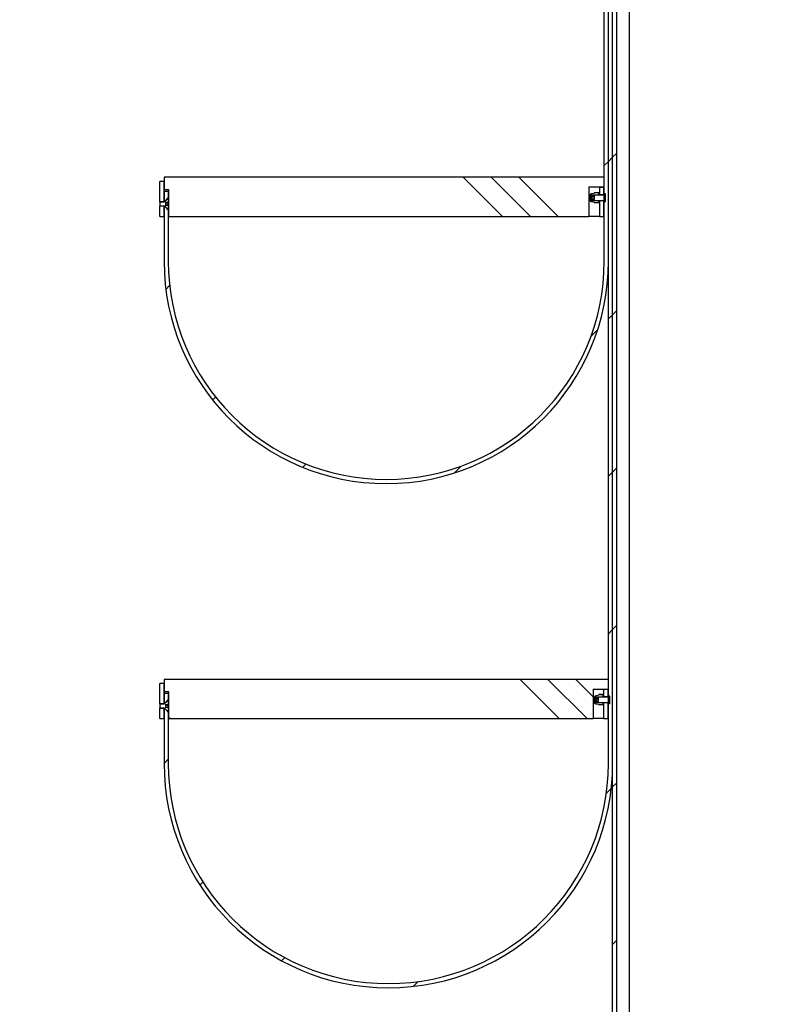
# Model space of a CAD drawing. Header units: millimetres. Extents: x 676 to 6826, y 1666 to 5971.
# Tile 4 of 9: x 4092 to 4627, y 3574 to 4276. Entities that reach past the tile are written whole.
import ezdxf

# ---------------------------------------------------------------- set-up
doc = ezdxf.new("R2010")
doc.units = ezdxf.units.MM
doc.header["$LTSCALE"] = 25
doc.linetypes.add('SLD-Solido', pattern=[0])
doc.layers.add('CAMPITURE', color=9, linetype='SLD-Solido')
doc.layers.add('QUOTE', color=1, linetype='SLD-Solido')
doc.styles.add('SLDTEXTSTYLE3', font='GOTHIC.TTF', dxfattribs={"width": 0.913})
doc.dimstyles.new('SLDDIMSTYLE0', dxfattribs={"dimtxt": 66.145833, "dimasz": 50, "dimexe": 0, "dimexo": 0.0625, "dimgap": 16.536458, "dimtad": 1, "dimdec": 1, "dimrnd": 1e-09, "dimzin": 12, "dimdsep": 46, "dimtxsty": 'SLDTEXTSTYLE3', "dimsah": 1, "dimcen": 0.09, "dimadec": 0, "dimazin": 3, "dimtfac": 1, "dimtdec": 1, "dimtmove": 0, "dimatfit": 0, "dimfxl": 1, "dimfrac": 2, "dimtolj": 1, "dimtzin": 12, "dimarcsym": 0})
pattern_1 = [(0, (0, 0), (0, 79.375), []), (135, (39.69, -39.69), (-158.75, -158.75), [112.253, -112.253]), (135, (59.53, -39.69), (-158.75, -158.75), [112.253, -112.253]), (135, (79.38, -39.69), (-158.75, -158.75), [112.253, -112.253])]

# ---------------------------------------------------------------- blocks, each defined once
blk = doc.blocks.new('_D_16')
at = {"layer": 'QUOTE', "transparency": 16777216}
for p, q in [((4526.93, 5485.23), (4526.93, 2971.5)), ((4192.18, 3402.55), (4192.18, 2971.5)), ((4192.18, 2996.5), (4092.18, 2996.5)), ((4192.18, 2996.5), (4526.93, 2996.5)), ((4526.93, 2996.5), (4626.93, 2996.5))]:
    blk.add_line(p, q, dxfattribs=at)
for points in [[(4192.18, 2996.5), (4142.18, 3002.75), (4142.18, 2990.25)], [(4526.93, 2996.5), (4576.93, 2990.25), (4576.93, 3002.75)]]:
    blk.add_solid(points, dxfattribs=at)
at = {"layer": 'QUOTE', "transparency": 16777216, "insert": (4247.9, 3080.99), "char_height": 66.146, "attachment_point": 1, "style": 'SLDTEXTSTYLE3'}
blk.add_mtext('334,8', dxfattribs=at)

msp = doc.modelspace()

# ---------------------------------------------------------------- hatches: boundary and pattern name
at = {"layer": 'CAMPITURE', "true_color": 0xe1a900}
h = msp.add_hatch(dxfattribs=at)
h.set_pattern_fill('ANSI31', color=42, scale=25, style=0)
edge = h.paths.add_edge_path(flags=0)
edge.add_spline(control_points=[(4198.18, 4140.75), (4197.51, 4141.42), (4196.85, 4142.1), (4196.18, 4142.77)], knot_values=[0.007833, 0.007833, 0.007833, 0.007833, 0.010676, 0.010676, 0.010676, 0.010676], weights=[1, 1, 1, 1], degree=3, periodic=0)
edge.add_line((4196.18, 4142.77), (4195.18, 4142.77))
edge.add_line((4195.18, 4142.77), (4195.18, 4104.23))
edge.add_arc((4353.68, 4104.23), 158.5, 180, 360)
edge.add_line((4512.18, 4104.23), (4512.18, 5524.25))
edge.add_line((4512.18, 5524.25), (4509.18, 5524.25))
edge.add_line((4509.18, 5524.25), (4509.18, 4104.23))
edge.add_arc((4353.68, 4104.23), 155.5, 180, 360, ccw=False)
edge.add_line((4198.18, 4104.23), (4198.18, 4140.75))
h = msp.add_hatch(dxfattribs=at)
h.set_pattern_fill('ANSI31', color=42, scale=25, style=0)
edge = h.paths.add_edge_path(flags=0)
edge.add_spline(control_points=[(4198.18, 3782.75), (4197.51, 3783.42), (4196.85, 3784.1), (4196.18, 3784.77)], knot_values=[0.007833, 0.007833, 0.007833, 0.007833, 0.010676, 0.010676, 0.010676, 0.010676], weights=[1, 1, 1, 1], degree=3, periodic=0)
edge.add_line((4196.18, 3784.77), (4195.18, 3784.77))
edge.add_line((4195.18, 3784.77), (4195.18, 3746.23))
edge.add_arc((4355.18, 3746.23), 160, 180, 360)
edge.add_line((4515.18, 3746.23), (4515.18, 5524.25))
edge.add_line((4515.18, 5524.25), (4512.18, 5524.25))
edge.add_line((4512.18, 5524.25), (4512.18, 3746.23))
edge.add_arc((4355.18, 3746.23), 157, 180, 360, ccw=False)
edge.add_line((4198.18, 3746.23), (4198.18, 3782.75))
h = msp.add_hatch(dxfattribs=at)
h.set_pattern_fill('ANSI31', color=42, scale=25, style=0)
edge = h.paths.add_edge_path(flags=0)
edge.add_spline(control_points=[(4198.18, 3424.75), (4197.51, 3425.42), (4196.85, 3426.1), (4196.18, 3426.77)], knot_values=[0.007833, 0.007833, 0.007833, 0.007833, 0.010676, 0.010676, 0.010676, 0.010676], weights=[1, 1, 1, 1], degree=3, periodic=0)
edge.add_line((4196.18, 3426.77), (4195.18, 3426.77))
edge.add_line((4195.18, 3426.77), (4195.18, 3388.23))
edge.add_arc((4356.68, 3388.23), 161.5, 180, 360)
edge.add_line((4518.18, 3388.23), (4518.18, 5524.25))
edge.add_line((4518.18, 5524.25), (4515.18, 5524.25))
edge.add_line((4515.18, 5524.25), (4515.18, 3388.23))
edge.add_arc((4356.68, 3388.23), 158.5, 180, 360, ccw=False)
edge.add_line((4198.18, 3388.23), (4198.18, 3424.75))
h = msp.add_hatch(dxfattribs=at)
h.set_pattern_fill('CORK', color=42, scale=25, style=0)
h.set_pattern_definition(pattern_1)
h.paths.add_polyline_path([(4198.68, 4155.23), (4198.68, 4136.13), (4498.18, 4136.13), (4498.18, 4157.23), (4509.18, 4157.23), (4509.18, 4164.13), (4195.18, 4164.13), (4195.18, 4155.23)], flags=0)
h = msp.add_hatch(dxfattribs=at)
h.set_pattern_fill('ANSI31', color=42, scale=25, angle=90, style=0)
h.paths.add_polyline_path([(4195.18, 4146.71), (4195.18, 4161.13), (4192.18, 4161.13), (4192.18, 4146.71)], flags=0)
h = msp.add_hatch(dxfattribs=at)
h.set_pattern_fill('ANSI31', color=42, scale=25, angle=2.8e-322, style=0)
h.paths.add_polyline_path([(4508.68, 4157.13), (4505.68, 4157.13), (4505.68, 4151.73), (4508.68, 4151.73)], flags=0)
h = msp.add_hatch(dxfattribs=at)
h.set_pattern_fill('ANSI31', color=42, scale=25, style=0)
edge = h.paths.add_edge_path(flags=0)
edge.add_line((4198.18, 4154.23), (4195.18, 4154.23))
edge.add_line((4195.18, 4154.23), (4195.18, 4147.68))
edge.add_line((4195.18, 4147.68), (4196.18, 4147.68))
edge.add_spline(control_points=[(4196.18, 4147.68), (4196.85, 4148.36), (4197.51, 4149.03), (4198.18, 4149.7)], knot_values=[0.017086, 0.017086, 0.017086, 0.017086, 0.019908, 0.019908, 0.019908, 0.019908], weights=[1, 1, 1, 1], degree=3, periodic=0)
edge.add_line((4198.18, 4149.7), (4198.18, 4154.23))
h = msp.add_hatch(dxfattribs=at)
h.set_pattern_fill('ANSI32', color=42, scale=25, angle=90, style=0)
edge = h.paths.add_edge_path(flags=0)
edge.add_spline(control_points=[(4505.29, 4152.91), (4505.27, 4152.98), (4505.23, 4153.06), (4505.2, 4153.13)], knot_values=[0.00022, 0.00022, 0.00022, 0.00022, 0.000458, 0.000458, 0.000458, 0.000458], weights=[1, 1, 1, 1], degree=3, periodic=0)
edge.add_line((4505.2, 4153.13), (4502.19, 4153.13))
edge.add_spline(control_points=[(4502.19, 4153.13), (4502.15, 4153.06), (4502.12, 4152.98), (4502.09, 4152.91)], knot_values=[0.000372, 0.000372, 0.000372, 0.000372, 0.000608, 0.000608, 0.000608, 0.000608], weights=[1, 1, 1, 1], degree=3, periodic=0)
edge.add_line((4502.09, 4152.91), (4502.09, 4152.87))
edge.add_spline(control_points=[(4502.09, 4152.87), (4501.43, 4152.75), (4500.78, 4152.63), (4500.12, 4152.52)], knot_values=[0, 0, 0, 0, 0.002005, 0.002005, 0.002005, 0.002005], weights=[1, 1, 1, 1], degree=3, periodic=0)
edge.add_spline(control_points=[(4500.12, 4152.52), (4500.1, 4152.51), (4500.08, 4152.51), (4500.06, 4152.5), (4499.95, 4152.48), (4499.84, 4152.43), (4499.75, 4152.37), (4499.65, 4152.31), (4499.57, 4152.23), (4499.5, 4152.13), (4499.43, 4152.04), (4499.37, 4151.93), (4499.34, 4151.82), (4499.31, 4151.72), (4499.29, 4151.62), (4499.29, 4151.51)], knot_values=[0, 0, 0, 0, 0.000062, 0.000062, 0.000062, 0.000404, 0.000404, 0.000404, 0.000751, 0.000751, 0.000751, 0.001108, 0.001108, 0.001108, 0.001426, 0.001426, 0.001426, 0.001426], weights=[1, 1, 1, 1, 1, 1, 1, 1, 1, 1, 1, 1, 1, 1, 1, 1], degree=3, periodic=0)
edge.add_line((4499.29, 4151.51), (4499.29, 4151.47))
edge.add_line((4499.29, 4151.47), (4505.29, 4151.47))
edge.add_line((4505.29, 4151.47), (4505.29, 4152.91))
h = msp.add_hatch(dxfattribs=at)
h.set_pattern_fill('ANSI33', color=42, scale=25, style=0)
edge = h.paths.add_edge_path(flags=0)
edge.add_line((4509.48, 4146.82), (4510.18, 4146.82))
edge.add_line((4510.18, 4146.82), (4510.18, 4152.23))
edge.add_line((4510.18, 4152.23), (4509.48, 4152.23))
edge.add_spline(control_points=[(4509.48, 4152.23), (4509.47, 4152.23), (4509.46, 4152.23), (4509.45, 4152.23), (4509.42, 4152.23), (4509.38, 4152.22), (4509.35, 4152.21), (4509.32, 4152.19), (4509.29, 4152.17), (4509.27, 4152.15), (4509.25, 4152.12), (4509.23, 4152.09), (4509.21, 4152.06), (4509.2, 4152.03), (4509.19, 4151.99), (4509.18, 4151.96), (4509.18, 4151.95), (4509.18, 4151.94), (4509.18, 4151.93)], knot_values=[0, 0, 0, 0, 0.000032, 0.000032, 0.000032, 0.000134, 0.000134, 0.000134, 0.000237, 0.000237, 0.000237, 0.000343, 0.000343, 0.000343, 0.000449, 0.000449, 0.000449, 0.000479, 0.000479, 0.000479, 0.000479], weights=[1, 1, 1, 1, 1, 1, 1, 1, 1, 1, 1, 1, 1, 1, 1, 1, 1, 1, 1], degree=3, periodic=0)
edge.add_line((4509.18, 4151.93), (4509.18, 4151.47))
edge.add_line((4509.18, 4151.47), (4500.18, 4151.47))
edge.add_line((4500.18, 4151.47), (4500.18, 4150.86))
edge.add_line((4500.18, 4150.86), (4502.18, 4150.86))
edge.add_line((4502.18, 4150.86), (4502.18, 4148.39))
edge.add_line((4502.18, 4148.39), (4500.18, 4148.39))
edge.add_line((4500.18, 4148.39), (4500.18, 4147.58))
edge.add_line((4500.18, 4147.58), (4509.18, 4147.58))
edge.add_line((4509.18, 4147.58), (4509.18, 4147.12))
edge.add_spline(control_points=[(4509.18, 4147.12), (4509.18, 4147.1), (4509.19, 4147.07), (4509.19, 4147.05), (4509.2, 4147.02), (4509.21, 4146.99), (4509.23, 4146.96), (4509.25, 4146.93), (4509.27, 4146.9), (4509.3, 4146.88), (4509.32, 4146.86), (4509.35, 4146.85), (4509.38, 4146.83), (4509.42, 4146.82), (4509.45, 4146.82), (4509.48, 4146.82)], knot_values=[0.00048, 0.00048, 0.00048, 0.00048, 0.000554, 0.000554, 0.000554, 0.000657, 0.000657, 0.000657, 0.000758, 0.000758, 0.000758, 0.000859, 0.000859, 0.000859, 0.00096, 0.00096, 0.00096, 0.00096], weights=[1, 1, 1, 1, 1, 1, 1, 1, 1, 1, 1, 1, 1, 1, 1, 1], degree=3, periodic=0)
h = msp.add_hatch(dxfattribs=at)
h.set_pattern_fill('ANSI32', color=42, scale=25, style=0)
edge = h.paths.add_edge_path(flags=0)
edge.add_line((4198.18, 4141.15), (4198.18, 4143.96))
edge.add_line((4198.18, 4143.96), (4196.18, 4143.96))
edge.add_line((4196.18, 4143.96), (4196.18, 4146.29))
edge.add_line((4196.18, 4146.29), (4198.18, 4146.29))
edge.add_line((4198.18, 4146.29), (4198.18, 4149.1))
edge.add_line((4198.18, 4149.1), (4198.08, 4149.1))
edge.add_spline(control_points=[(4198.08, 4149.1), (4197.41, 4148.42), (4196.74, 4147.75), (4196.08, 4147.07)], knot_values=[0.007009, 0.007009, 0.007009, 0.007009, 0.009858, 0.009858, 0.009858, 0.009858], weights=[1, 1, 1, 1], degree=3, periodic=0)
edge.add_line((4196.08, 4147.07), (4196.08, 4146.83))
edge.add_line((4196.08, 4146.83), (4192.38, 4146.83))
edge.add_spline(control_points=[(4192.38, 4146.83), (4192.38, 4146.83), (4192.37, 4146.82), (4192.37, 4146.82), (4192.31, 4146.75), (4192.24, 4146.69), (4192.18, 4146.62)], knot_values=[0.003036, 0.003036, 0.003036, 0.003036, 0.003055, 0.003055, 0.003055, 0.003325, 0.003325, 0.003325, 0.003325], weights=[1, 1, 1, 1, 1, 1, 1], degree=3, periodic=0)
edge.add_line((4192.18, 4146.62), (4192.18, 4143.63))
edge.add_spline(control_points=[(4192.18, 4143.63), (4192.25, 4143.56), (4192.32, 4143.49), (4192.38, 4143.42)], knot_values=[0.007089, 0.007089, 0.007089, 0.007089, 0.007378, 0.007378, 0.007378, 0.007378], weights=[1, 1, 1, 1], degree=3, periodic=0)
edge.add_line((4192.38, 4143.42), (4196.08, 4143.42))
edge.add_line((4196.08, 4143.42), (4196.08, 4143.18))
edge.add_spline(control_points=[(4196.08, 4143.18), (4196.74, 4142.5), (4197.41, 4141.83), (4198.08, 4141.15)], knot_values=[0.014858, 0.014858, 0.014858, 0.014858, 0.017703, 0.017703, 0.017703, 0.017703], weights=[1, 1, 1, 1], degree=3, periodic=0)
edge.add_line((4198.08, 4141.15), (4198.18, 4141.15))
h = msp.add_hatch(dxfattribs=at)
h.set_pattern_fill('ANSI31', color=42, scale=25, angle=90, style=0)
h.paths.add_polyline_path([(4192.18, 4143.55), (4192.18, 4136.13), (4195.18, 4136.13), (4195.18, 4143.55)], flags=0)
h = msp.add_hatch(dxfattribs=at)
h.set_pattern_fill('ANSI32', color=42, scale=25, angle=90, style=0)
edge = h.paths.add_edge_path(flags=0)
edge.add_line((4502.09, 4146.18), (4502.09, 4146.16))
edge.add_line((4502.09, 4146.16), (4505.29, 4146.16))
edge.add_line((4505.29, 4146.16), (4505.29, 4147.58))
edge.add_line((4505.29, 4147.58), (4499.29, 4147.58))
edge.add_line((4499.29, 4147.58), (4499.29, 4147.54))
edge.add_spline(control_points=[(4499.29, 4147.54), (4499.29, 4147.52), (4499.29, 4147.5), (4499.29, 4147.48), (4499.3, 4147.36), (4499.33, 4147.25), (4499.37, 4147.14), (4499.41, 4147.04), (4499.47, 4146.94), (4499.55, 4146.86), (4499.62, 4146.78), (4499.71, 4146.7), (4499.81, 4146.65), (4499.9, 4146.59), (4500.01, 4146.56), (4500.12, 4146.54)], knot_values=[0.001453, 0.001453, 0.001453, 0.001453, 0.001516, 0.001516, 0.001516, 0.001861, 0.001861, 0.001861, 0.002202, 0.002202, 0.002202, 0.00254, 0.00254, 0.00254, 0.002878, 0.002878, 0.002878, 0.002878], weights=[1, 1, 1, 1, 1, 1, 1, 1, 1, 1, 1, 1, 1, 1, 1, 1], degree=3, periodic=0)
edge.add_spline(control_points=[(4500.12, 4146.54), (4500.78, 4146.42), (4501.43, 4146.3), (4502.09, 4146.18)], knot_values=[0, 0, 0, 0, 0.002005, 0.002005, 0.002005, 0.002005], weights=[1, 1, 1, 1], degree=3, periodic=0)
h = msp.add_hatch(dxfattribs=at)
h.set_pattern_fill('CORK', color=42, scale=25, style=0)
h.set_pattern_definition(pattern_1)
h.paths.add_polyline_path([(4198.68, 3797.23), (4198.68, 3778.13), (4501.18, 3778.13), (4501.18, 3799.23), (4512.18, 3799.23), (4512.18, 3806.13), (4195.18, 3806.13), (4195.18, 3797.23)], flags=0)
h = msp.add_hatch(dxfattribs=at)
h.set_pattern_fill('ANSI31', color=42, scale=25, angle=90, style=0)
h.paths.add_polyline_path([(4195.18, 3788.71), (4195.18, 3803.13), (4192.18, 3803.13), (4192.18, 3788.71)], flags=0)
h = msp.add_hatch(dxfattribs=at)
h.set_pattern_fill('ANSI31', color=42, scale=25, angle=2.8e-322, style=0)
h.paths.add_polyline_path([(4511.68, 3799.13), (4508.68, 3799.13), (4508.68, 3793.73), (4511.68, 3793.73)], flags=0)
h = msp.add_hatch(dxfattribs=at)
h.set_pattern_fill('ANSI31', color=42, scale=25, style=0)
edge = h.paths.add_edge_path(flags=0)
edge.add_line((4198.18, 3796.23), (4195.18, 3796.23))
edge.add_line((4195.18, 3796.23), (4195.18, 3789.68))
edge.add_line((4195.18, 3789.68), (4196.18, 3789.68))
edge.add_spline(control_points=[(4196.18, 3789.68), (4196.85, 3790.36), (4197.51, 3791.03), (4198.18, 3791.7)], knot_values=[0.017086, 0.017086, 0.017086, 0.017086, 0.019908, 0.019908, 0.019908, 0.019908], weights=[1, 1, 1, 1], degree=3, periodic=0)
edge.add_line((4198.18, 3791.7), (4198.18, 3796.23))
h = msp.add_hatch(dxfattribs=at)
h.set_pattern_fill('ANSI32', color=42, scale=25, angle=90, style=0)
edge = h.paths.add_edge_path(flags=0)
edge.add_spline(control_points=[(4508.39, 3794.91), (4508.35, 3795.03), (4508.29, 3795.14), (4508.23, 3795.24), (4508.22, 3795.26), (4508.21, 3795.27), (4508.19, 3795.29)], knot_values=[0.000244, 0.000244, 0.000244, 0.000244, 0.000611, 0.000611, 0.000611, 0.00067, 0.00067, 0.00067, 0.00067], weights=[1, 1, 1, 1, 1, 1, 1], degree=3, periodic=0)
edge.add_line((4508.19, 3795.29), (4505.38, 3795.29))
edge.add_spline(control_points=[(4505.38, 3795.29), (4505.3, 3795.17), (4505.24, 3795.04), (4505.19, 3794.91)], knot_values=[0.00013, 0.00013, 0.00013, 0.00013, 0.000558, 0.000558, 0.000558, 0.000558], weights=[1, 1, 1, 1], degree=3, periodic=0)
edge.add_line((4505.19, 3794.91), (4505.19, 3794.87))
edge.add_spline(control_points=[(4505.19, 3794.87), (4504.53, 3794.75), (4503.87, 3794.63), (4503.21, 3794.52)], knot_values=[0, 0, 0, 0, 0.002005, 0.002005, 0.002005, 0.002005], weights=[1, 1, 1, 1], degree=3, periodic=0)
edge.add_spline(control_points=[(4503.21, 3794.52), (4503.19, 3794.51), (4503.17, 3794.51), (4503.15, 3794.5), (4503.04, 3794.48), (4502.94, 3794.43), (4502.84, 3794.37), (4502.75, 3794.31), (4502.66, 3794.23), (4502.59, 3794.13), (4502.52, 3794.04), (4502.47, 3793.93), (4502.43, 3793.82), (4502.4, 3793.72), (4502.39, 3793.62), (4502.39, 3793.51)], knot_values=[0, 0, 0, 0, 0.000062, 0.000062, 0.000062, 0.000404, 0.000404, 0.000404, 0.000751, 0.000751, 0.000751, 0.001108, 0.001108, 0.001108, 0.001426, 0.001426, 0.001426, 0.001426], weights=[1, 1, 1, 1, 1, 1, 1, 1, 1, 1, 1, 1, 1, 1, 1, 1], degree=3, periodic=0)
edge.add_line((4502.39, 3793.51), (4502.39, 3793.47))
edge.add_line((4502.39, 3793.47), (4508.39, 3793.47))
edge.add_line((4508.39, 3793.47), (4508.39, 3794.91))
h = msp.add_hatch(dxfattribs=at)
h.set_pattern_fill('ANSI33', color=42, scale=25, style=0)
edge = h.paths.add_edge_path(flags=0)
edge.add_line((4512.48, 3788.82), (4513.18, 3788.82))
edge.add_line((4513.18, 3788.82), (4513.18, 3794.23))
edge.add_line((4513.18, 3794.23), (4512.48, 3794.23))
edge.add_spline(control_points=[(4512.48, 3794.23), (4512.47, 3794.23), (4512.46, 3794.23), (4512.45, 3794.23), (4512.42, 3794.23), (4512.38, 3794.22), (4512.35, 3794.21), (4512.32, 3794.19), (4512.29, 3794.17), (4512.27, 3794.15), (4512.25, 3794.12), (4512.23, 3794.09), (4512.21, 3794.06), (4512.2, 3794.03), (4512.19, 3793.99), (4512.18, 3793.96), (4512.18, 3793.95), (4512.18, 3793.94), (4512.18, 3793.93)], knot_values=[0, 0, 0, 0, 0.000032, 0.000032, 0.000032, 0.000134, 0.000134, 0.000134, 0.000237, 0.000237, 0.000237, 0.000343, 0.000343, 0.000343, 0.000449, 0.000449, 0.000449, 0.000479, 0.000479, 0.000479, 0.000479], weights=[1, 1, 1, 1, 1, 1, 1, 1, 1, 1, 1, 1, 1, 1, 1, 1, 1, 1, 1], degree=3, periodic=0)
edge.add_line((4512.18, 3793.93), (4512.18, 3793.47))
edge.add_line((4512.18, 3793.47), (4503.18, 3793.47))
edge.add_line((4503.18, 3793.47), (4503.18, 3792.86))
edge.add_line((4503.18, 3792.86), (4505.18, 3792.86))
edge.add_line((4505.18, 3792.86), (4505.18, 3790.39))
edge.add_line((4505.18, 3790.39), (4503.18, 3790.39))
edge.add_line((4503.18, 3790.39), (4503.18, 3789.58))
edge.add_line((4503.18, 3789.58), (4512.18, 3789.58))
edge.add_line((4512.18, 3789.58), (4512.18, 3789.12))
edge.add_spline(control_points=[(4512.18, 3789.12), (4512.18, 3789.1), (4512.19, 3789.07), (4512.19, 3789.05), (4512.2, 3789.02), (4512.21, 3788.99), (4512.23, 3788.96), (4512.25, 3788.93), (4512.27, 3788.9), (4512.3, 3788.88), (4512.32, 3788.86), (4512.35, 3788.85), (4512.38, 3788.83), (4512.42, 3788.82), (4512.45, 3788.82), (4512.48, 3788.82)], knot_values=[0.00048, 0.00048, 0.00048, 0.00048, 0.000554, 0.000554, 0.000554, 0.000657, 0.000657, 0.000657, 0.000758, 0.000758, 0.000758, 0.000859, 0.000859, 0.000859, 0.00096, 0.00096, 0.00096, 0.00096], weights=[1, 1, 1, 1, 1, 1, 1, 1, 1, 1, 1, 1, 1, 1, 1, 1], degree=3, periodic=0)
h = msp.add_hatch(dxfattribs=at)
h.set_pattern_fill('ANSI32', color=42, scale=25, style=0)
edge = h.paths.add_edge_path(flags=0)
edge.add_line((4198.18, 3783.15), (4198.18, 3785.96))
edge.add_line((4198.18, 3785.96), (4196.18, 3785.96))
edge.add_line((4196.18, 3785.96), (4196.18, 3788.29))
edge.add_line((4196.18, 3788.29), (4198.18, 3788.29))
edge.add_line((4198.18, 3788.29), (4198.18, 3791.1))
edge.add_line((4198.18, 3791.1), (4198.08, 3791.1))
edge.add_spline(control_points=[(4198.08, 3791.1), (4197.41, 3790.42), (4196.74, 3789.75), (4196.08, 3789.07)], knot_values=[0.007009, 0.007009, 0.007009, 0.007009, 0.009858, 0.009858, 0.009858, 0.009858], weights=[1, 1, 1, 1], degree=3, periodic=0)
edge.add_line((4196.08, 3789.07), (4196.08, 3788.83))
edge.add_line((4196.08, 3788.83), (4192.38, 3788.83))
edge.add_spline(control_points=[(4192.38, 3788.83), (4192.38, 3788.83), (4192.37, 3788.82), (4192.37, 3788.82), (4192.31, 3788.75), (4192.24, 3788.69), (4192.18, 3788.62)], knot_values=[0.003036, 0.003036, 0.003036, 0.003036, 0.003055, 0.003055, 0.003055, 0.003325, 0.003325, 0.003325, 0.003325], weights=[1, 1, 1, 1, 1, 1, 1], degree=3, periodic=0)
edge.add_line((4192.18, 3788.62), (4192.18, 3785.63))
edge.add_spline(control_points=[(4192.18, 3785.63), (4192.25, 3785.56), (4192.32, 3785.49), (4192.38, 3785.42)], knot_values=[0.007089, 0.007089, 0.007089, 0.007089, 0.007378, 0.007378, 0.007378, 0.007378], weights=[1, 1, 1, 1], degree=3, periodic=0)
edge.add_line((4192.38, 3785.42), (4196.08, 3785.42))
edge.add_line((4196.08, 3785.42), (4196.08, 3785.18))
edge.add_spline(control_points=[(4196.08, 3785.18), (4196.74, 3784.5), (4197.41, 3783.83), (4198.08, 3783.15)], knot_values=[0.014858, 0.014858, 0.014858, 0.014858, 0.017703, 0.017703, 0.017703, 0.017703], weights=[1, 1, 1, 1], degree=3, periodic=0)
edge.add_line((4198.08, 3783.15), (4198.18, 3783.15))
h = msp.add_hatch(dxfattribs=at)
h.set_pattern_fill('ANSI31', color=42, scale=25, angle=90, style=0)
h.paths.add_polyline_path([(4192.18, 3785.55), (4192.18, 3778.13), (4195.18, 3778.13), (4195.18, 3785.55)], flags=0)
h = msp.add_hatch(dxfattribs=at)
h.set_pattern_fill('ANSI32', color=42, scale=25, angle=90, style=0)
edge = h.paths.add_edge_path(flags=0)
edge.add_spline(control_points=[(4505.19, 3788.14), (4505.19, 3788.13), (4505.2, 3788.12), (4505.2, 3788.11)], knot_values=[0.000077, 0.000077, 0.000077, 0.000077, 0.000114, 0.000114, 0.000114, 0.000114], weights=[1, 1, 1, 1], degree=3, periodic=0)
edge.add_line((4505.2, 3788.11), (4508.37, 3788.11))
edge.add_spline(control_points=[(4508.37, 3788.11), (4508.38, 3788.12), (4508.38, 3788.13), (4508.39, 3788.14)], knot_values=[0.000733, 0.000733, 0.000733, 0.000733, 0.00077, 0.00077, 0.00077, 0.00077], weights=[1, 1, 1, 1], degree=3, periodic=0)
edge.add_line((4508.39, 3788.14), (4508.39, 3789.58))
edge.add_line((4508.39, 3789.58), (4502.39, 3789.58))
edge.add_line((4502.39, 3789.58), (4502.39, 3789.54))
edge.add_spline(control_points=[(4502.39, 3789.54), (4502.39, 3789.52), (4502.39, 3789.5), (4502.39, 3789.48), (4502.4, 3789.36), (4502.42, 3789.25), (4502.47, 3789.14), (4502.51, 3789.04), (4502.57, 3788.94), (4502.64, 3788.86), (4502.72, 3788.78), (4502.8, 3788.7), (4502.9, 3788.65), (4503, 3788.59), (4503.1, 3788.56), (4503.21, 3788.54)], knot_values=[0.001453, 0.001453, 0.001453, 0.001453, 0.001516, 0.001516, 0.001516, 0.001861, 0.001861, 0.001861, 0.002202, 0.002202, 0.002202, 0.00254, 0.00254, 0.00254, 0.002878, 0.002878, 0.002878, 0.002878], weights=[1, 1, 1, 1, 1, 1, 1, 1, 1, 1, 1, 1, 1, 1, 1, 1], degree=3, periodic=0)
edge.add_spline(control_points=[(4503.21, 3788.54), (4503.87, 3788.42), (4504.53, 3788.3), (4505.19, 3788.18)], knot_values=[0, 0, 0, 0, 0.002005, 0.002005, 0.002005, 0.002005], weights=[1, 1, 1, 1], degree=3, periodic=0)
edge.add_line((4505.19, 3788.18), (4505.19, 3788.14))

# ---------------------------------------------------------------- linework, layer by layer
for p, q in [((4509.18, 4104.23), (4509.18, 5524.25)), ((4512.18, 3746.23), (4512.18, 5524.25)), ((4512.18, 4104.23), (4512.18, 5524.25)), ((4515.18, 3388.23), (4515.18, 5524.25)), ((4515.18, 3746.23), (4515.18, 5524.25)), ((4518.18, 3388.23), (4518.18, 5524.25)), ((4195.18, 4164.13), (4195.18, 4155.23)), ((4509.18, 4164.13), (4195.18, 4164.13)), ((4509.18, 4157.23), (4509.18, 4164.13)), ((4192.18, 4146.71), (4192.18, 4161.13)), ((4195.18, 4161.13), (4192.18, 4161.13)), ((4195.18, 4146.71), (4195.18, 4161.13)), ((4498.18, 4157.23), (4509.18, 4157.23)), ((4498.18, 4157.23), (4498.18, 4136.13)), ((4505.68, 4157.13), (4505.68, 4157.23)), ((4505.68, 4157.13), (4508.68, 4157.13)), ((4505.68, 4157.13), (4505.68, 4151.73)), ((4508.68, 4157.13), (4508.68, 4151.73)), ((4198.68, 4155.23), (4195.18, 4155.23)), ((4195.18, 4154.23), (4195.18, 4147.68)), ((4195.18, 4154.23), (4198.18, 4154.23)), ((4198.18, 4149.7), (4196.18, 4147.68)), ((4198.18, 4154.23), (4198.18, 4149.7)), ((4198.18, 4149.7), (4198.18, 4149.13)), ((4198.68, 4136.13), (4198.68, 4155.23)), ((4499.29, 4151.47), (4499.29, 4151.51)), ((4505.29, 4151.47), (4499.29, 4151.47)), ((4499.29, 4147.58), (4499.29, 4151.47)), ((4500.12, 4152.52), (4502.09, 4152.87)), ((4500.18, 4150.86), (4500.18, 4151.47)), ((4509.18, 4151.47), (4500.18, 4151.47)), ((4500.18, 4150.86), (4502.18, 4150.86)), ((4500.18, 4150.86), (4500.18, 4150.02)), ((4502.18, 4150.02), (4500.18, 4150.02)), ((4500.18, 4150.02), (4500.18, 4148.61)), ((4502.19, 4153.13), (4502.09, 4152.91)), ((4502.09, 4152.87), (4502.09, 4152.91)), ((4502.18, 4148.39), (4502.18, 4150.86)), ((4502.36, 4153.28), (4502.19, 4153.13)), ((4505.2, 4153.13), (4502.19, 4153.13)), ((4502.36, 4153.28), (4505.03, 4153.28)), ((4505.2, 4153.13), (4505.03, 4153.28)), ((4505.29, 4152.91), (4505.2, 4153.13)), ((4505.29, 4151.47), (4505.29, 4152.91)), ((4505.68, 4151.73), (4505.68, 4151.47)), ((4508.68, 4151.73), (4505.68, 4151.73)), ((4508.68, 4151.73), (4508.68, 4151.47)), ((4509.18, 4151.47), (4509.18, 4151.93)), ((4510.18, 4152.23), (4509.48, 4152.23)), ((4510.18, 4146.82), (4510.18, 4152.23)), ((4192.18, 4146.71), (4192.18, 4146.62)), ((4192.18, 4146.71), (4195.18, 4146.71)), ((4192.18, 4146.62), (4192.18, 4143.63)), ((4192.38, 4143.42), (4192.18, 4143.63)), ((4192.18, 4143.63), (4192.18, 4143.55)), ((4195.18, 4143.55), (4192.18, 4143.55)), ((4192.18, 4136.13), (4192.18, 4143.55)), ((4192.38, 4146.83), (4196.08, 4146.83)), ((4196.08, 4143.42), (4192.38, 4143.42)), ((4195.18, 4147.68), (4196.18, 4147.68)), ((4195.18, 4136.13), (4195.18, 4143.55)), ((4195.18, 4142.77), (4195.18, 4104.23)), ((4196.18, 4142.77), (4195.18, 4142.77)), ((4196.08, 4147.07), (4198.08, 4149.1)), ((4196.08, 4146.83), (4196.08, 4147.07)), ((4196.08, 4143.18), (4196.08, 4143.42)), ((4198.08, 4141.15), (4196.08, 4143.18)), ((4196.18, 4147.2), (4196.18, 4147.68)), ((4196.18, 4146.29), (4198.18, 4146.29)), ((4196.18, 4146.29), (4196.18, 4143.96)), ((4196.18, 4145.85), (4198.18, 4145.85)), ((4196.18, 4144.4), (4198.18, 4144.4)), ((4198.18, 4143.96), (4196.18, 4143.96)), ((4196.18, 4142.77), (4196.18, 4143.18)), ((4196.18, 4142.77), (4198.18, 4140.75)), ((4198.18, 4149.1), (4198.08, 4149.1)), ((4198.18, 4149.1), (4198.18, 4146.29)), ((4198.18, 4145.85), (4198.18, 4146.29)), ((4198.18, 4144.4), (4198.18, 4145.85)), ((4198.18, 4143.96), (4198.18, 4144.4)), ((4198.18, 4143.96), (4198.18, 4141.15)), ((4499.29, 4147.58), (4505.29, 4147.58)), ((4499.29, 4147.54), (4499.29, 4147.58)), ((4502.09, 4146.18), (4500.12, 4146.54)), ((4502.18, 4148.61), (4500.18, 4148.61)), ((4500.18, 4148.61), (4500.18, 4148.39)), ((4500.18, 4147.58), (4500.18, 4148.39)), ((4502.18, 4148.39), (4500.18, 4148.39)), ((4500.18, 4147.58), (4509.18, 4147.58)), ((4502.09, 4146.16), (4502.09, 4146.18)), ((4502.09, 4146.16), (4505.29, 4146.16)), ((4505.29, 4146.16), (4505.29, 4147.58)), ((4505.68, 4147.58), (4505.68, 4137.09)), ((4508.68, 4147.58), (4508.68, 4137.09)), ((4509.18, 4147.12), (4509.18, 4147.58)), ((4509.48, 4146.82), (4510.18, 4146.82)), ((4192.18, 4136.13), (4195.18, 4136.13)), ((4198.08, 4141.15), (4198.18, 4141.15)), ((4198.18, 4141.13), (4198.18, 4140.75)), ((4198.18, 4140.75), (4198.18, 4104.23)), ((4198.18, 4140.13), (4198.68, 4139.63)), ((4198.68, 4139.13), (4198.18, 4139.13)), ((4198.68, 4136.13), (4198.18, 4136.13)), ((4198.68, 4136.13), (4498.18, 4136.13)), ((4505.68, 4136.13), (4498.18, 4136.13)), ((4505.68, 4137.09), (4505.68, 4136.13)), ((4505.68, 4136.13), (4508.68, 4136.13)), ((4508.68, 4137.09), (4508.68, 4136.13)), ((4509.18, 4136.13), (4508.68, 4136.13)), ((4512.18, 3806.13), (4195.18, 3806.13)), ((4195.18, 3806.13), (4195.18, 3797.23)), ((4512.18, 3799.23), (4512.18, 3806.13)), ((4192.18, 3788.71), (4192.18, 3803.13)), ((4195.18, 3803.13), (4192.18, 3803.13)), ((4195.18, 3788.71), (4195.18, 3803.13)), ((4501.18, 3799.23), (4512.18, 3799.23)), ((4501.18, 3799.23), (4501.18, 3778.13)), ((4508.68, 3799.13), (4508.68, 3799.23)), ((4508.68, 3799.13), (4508.68, 3793.73)), ((4508.68, 3799.13), (4511.68, 3799.13)), ((4511.68, 3799.13), (4511.68, 3793.73)), ((4198.68, 3797.23), (4195.18, 3797.23)), ((4195.18, 3796.23), (4195.18, 3789.68)), ((4195.18, 3796.23), (4198.18, 3796.23)), ((4198.18, 3791.7), (4196.18, 3789.68)), ((4198.18, 3796.23), (4198.18, 3791.7)), ((4198.18, 3791.7), (4198.18, 3791.13)), ((4198.68, 3778.13), (4198.68, 3797.23)), ((4502.39, 3793.47), (4502.39, 3793.51)), ((4508.39, 3793.47), (4502.39, 3793.47)), ((4502.39, 3789.58), (4502.39, 3793.47)), ((4503.18, 3792.86), (4503.18, 3793.47)), ((4512.18, 3793.47), (4503.18, 3793.47)), ((4503.18, 3792.86), (4505.18, 3792.86)), ((4503.18, 3792.86), (4503.18, 3792.02)), ((4505.18, 3792.02), (4503.18, 3792.02)), ((4503.18, 3792.02), (4503.18, 3790.61)), ((4503.21, 3794.52), (4505.19, 3794.87)), ((4505.18, 3790.39), (4505.18, 3792.86)), ((4505.38, 3795.29), (4505.19, 3794.91)), ((4505.19, 3794.87), (4505.19, 3794.91)), ((4505.45, 3795.36), (4505.38, 3795.29)), ((4508.19, 3795.29), (4505.38, 3795.29)), ((4505.45, 3795.36), (4508.12, 3795.36)), ((4508.19, 3795.29), (4508.12, 3795.36)), ((4508.39, 3793.47), (4508.39, 3794.91)), ((4511.68, 3793.73), (4508.68, 3793.73)), ((4508.68, 3793.73), (4508.68, 3793.47)), ((4511.68, 3793.73), (4511.68, 3793.47)), ((4512.18, 3793.47), (4512.18, 3793.93)), ((4513.18, 3794.23), (4512.48, 3794.23)), ((4513.18, 3788.82), (4513.18, 3794.23)), ((4192.18, 3788.71), (4195.18, 3788.71)), ((4192.18, 3788.71), (4192.18, 3788.62)), ((4192.18, 3788.62), (4192.18, 3785.63)), ((4192.38, 3785.42), (4192.18, 3785.63)), ((4192.18, 3785.63), (4192.18, 3785.55)), ((4195.18, 3785.55), (4192.18, 3785.55)), ((4192.18, 3778.13), (4192.18, 3785.55)), ((4192.38, 3788.83), (4196.08, 3788.83)), ((4196.08, 3785.42), (4192.38, 3785.42)), ((4195.18, 3789.68), (4196.18, 3789.68)), ((4195.18, 3778.13), (4195.18, 3785.55)), ((4195.18, 3784.77), (4195.18, 3746.23)), ((4196.18, 3784.77), (4195.18, 3784.77)), ((4196.08, 3789.07), (4198.08, 3791.1)), ((4196.08, 3788.83), (4196.08, 3789.07)), ((4196.08, 3785.18), (4196.08, 3785.42)), ((4198.08, 3783.15), (4196.08, 3785.18)), ((4196.18, 3789.2), (4196.18, 3789.68)), ((4196.18, 3788.29), (4198.18, 3788.29)), ((4196.18, 3788.29), (4196.18, 3785.96)), ((4196.18, 3787.85), (4198.18, 3787.85)), ((4196.18, 3786.4), (4198.18, 3786.4)), ((4198.18, 3785.96), (4196.18, 3785.96)), ((4196.18, 3784.77), (4196.18, 3785.21)), ((4196.18, 3784.77), (4198.18, 3782.75)), ((4198.18, 3791.1), (4198.08, 3791.1)), ((4198.18, 3791.1), (4198.18, 3788.29)), ((4198.18, 3787.85), (4198.18, 3788.29)), ((4198.18, 3786.4), (4198.18, 3787.85)), ((4198.18, 3785.96), (4198.18, 3786.4)), ((4198.18, 3785.96), (4198.18, 3783.15)), ((4502.39, 3789.58), (4508.39, 3789.58)), ((4502.39, 3789.54), (4502.39, 3789.58)), ((4505.18, 3790.61), (4503.18, 3790.61)), ((4503.18, 3790.61), (4503.18, 3790.39)), ((4503.18, 3789.58), (4503.18, 3790.39)), ((4505.18, 3790.39), (4503.18, 3790.39)), ((4503.18, 3789.58), (4512.18, 3789.58)), ((4505.19, 3788.18), (4503.21, 3788.54)), ((4505.19, 3788.14), (4505.19, 3788.18)), ((4505.19, 3788.14), (4505.2, 3788.11)), ((4505.2, 3788.11), (4508.37, 3788.11)), ((4508.37, 3788.11), (4508.39, 3788.14)), ((4508.39, 3788.14), (4508.39, 3789.58)), ((4508.68, 3789.58), (4508.68, 3779.09)), ((4511.68, 3789.58), (4511.68, 3779.09)), ((4512.18, 3789.12), (4512.18, 3789.58)), ((4512.48, 3788.82), (4513.18, 3788.82)), ((4192.18, 3778.13), (4195.18, 3778.13)), ((4198.08, 3783.15), (4198.18, 3783.15)), ((4198.18, 3783.13), (4198.18, 3782.75)), ((4198.18, 3782.75), (4198.18, 3746.23)), ((4198.18, 3782.13), (4198.68, 3781.63)), ((4198.68, 3781.13), (4198.18, 3781.13)), ((4198.68, 3778.13), (4198.18, 3778.13)), ((4198.68, 3778.13), (4501.18, 3778.13)), ((4508.68, 3778.13), (4501.18, 3778.13)), ((4508.68, 3779.09), (4508.68, 3778.13)), ((4508.68, 3778.13), (4511.68, 3778.13)), ((4511.68, 3779.09), (4511.68, 3778.13)), ((4512.18, 3778.13), (4511.68, 3778.13))]:
    msp.add_line(p, q)
for centre, radius in [((4353.68, 4104.23), 158.5), ((4353.68, 4104.23), 155.5), ((4355.18, 3746.23), 160), ((4355.18, 3746.23), 157)]:
    msp.add_arc(centre, radius, 180, 0)
for points, knots in [([(4499.29, 4151.51), (4499.3, 4151.62), (4499.32, 4151.84), (4499.48, 4152.14), (4499.74, 4152.38), (4499.97, 4152.49), (4500.1, 4152.51), (4500.12, 4152.52)], [0, 0, 0, 0, 0.2223947, 0.472538, 0.7163961, 0.9559497, 1, 1, 1, 1]), ([(4509.18, 4151.93), (4509.18, 4151.94), (4509.18, 4151.98), (4509.21, 4152.06), (4509.27, 4152.15), (4509.35, 4152.21), (4509.43, 4152.23), (4509.47, 4152.23), (4509.48, 4152.23)], [0, 0, 0, 0, 0.0638724, 0.2850986, 0.5046501, 0.7208593, 0.9335933, 1, 1, 1, 1]), ([(4192.18, 4146.62), (4192.24, 4146.69), (4192.31, 4146.76), (4192.38, 4146.83), (4192.38, 4146.83)], [0, 0, 0, 0, 0.934056, 1, 1, 1, 1]), ([(4500.12, 4146.54), (4500.01, 4146.57), (4499.8, 4146.63), (4499.53, 4146.85), (4499.35, 4147.14), (4499.3, 4147.38), (4499.29, 4147.52), (4499.29, 4147.54)], [0, 0, 0, 0, 0.237087, 0.474261, 0.712987, 0.955366, 1, 1, 1, 1]), ([(4509.48, 4146.82), (4509.45, 4146.82), (4509.38, 4146.83), (4509.29, 4146.88), (4509.23, 4146.95), (4509.19, 4147.04), (4509.18, 4147.1), (4509.18, 4147.12)], [0, 0, 0, 0, 0.209938, 0.420246, 0.631866, 0.846559, 1, 1, 1, 1]), ([(4502.39, 3793.51), (4502.4, 3793.62), (4502.42, 3793.84), (4502.58, 3794.14), (4502.83, 3794.38), (4503.06, 3794.49), (4503.19, 3794.51), (4503.21, 3794.52)], [0, 0, 0, 0, 0.222395, 0.472538, 0.716396, 0.95595, 1, 1, 1, 1]), ([(4508.39, 3794.91), (4508.34, 3795.02), (4508.28, 3795.16), (4508.21, 3795.27), (4508.19, 3795.29)], [0, 0, 0, 0, 0.858583, 1, 1, 1, 1]), ([(4512.18, 3793.93), (4512.18, 3793.94), (4512.18, 3793.98), (4512.21, 3794.06), (4512.27, 3794.15), (4512.35, 3794.21), (4512.43, 3794.23), (4512.47, 3794.23), (4512.48, 3794.23)], [0, 0, 0, 0, 0.063872, 0.285099, 0.50465, 0.720859, 0.933593, 1, 1, 1, 1]), ([(4192.18, 3788.62), (4192.24, 3788.69), (4192.31, 3788.76), (4192.38, 3788.83), (4192.38, 3788.83)], [0, 0, 0, 0, 0.934056, 1, 1, 1, 1]), ([(4503.21, 3788.54), (4503.11, 3788.57), (4502.89, 3788.63), (4502.63, 3788.85), (4502.45, 3789.14), (4502.39, 3789.38), (4502.39, 3789.52), (4502.39, 3789.54)], [0, 0, 0, 0, 0.237087, 0.474261, 0.712987, 0.955366, 1, 1, 1, 1]), ([(4512.48, 3788.82), (4512.45, 3788.82), (4512.38, 3788.83), (4512.29, 3788.88), (4512.23, 3788.95), (4512.19, 3789.04), (4512.18, 3789.1), (4512.18, 3789.12)], [0, 0, 0, 0, 0.209938, 0.420246, 0.631866, 0.846559, 1, 1, 1, 1])]:
    msp.add_open_spline(points, degree=3, knots=knots)

# ---------------------------------------------------------------- dimensions: what is measured, and where the dimension line sits
at = {"layer": 'QUOTE'}
dim = msp.add_linear_dim(base=(4526.93234108, 2996.50195365), p1=(4192.18234108, 3427.54592695), p2=(4526.93234108, 5510.22593436), dimstyle='SLDDIMSTYLE0', dxfattribs=at)
dim.commit()
dim.dimension.update_dxf_attribs({"geometry": '_D_16', "text_midpoint": (4357.8404497, 2996.50195365), "dimtype": 160})

doc.saveas('drawing.dxf')
